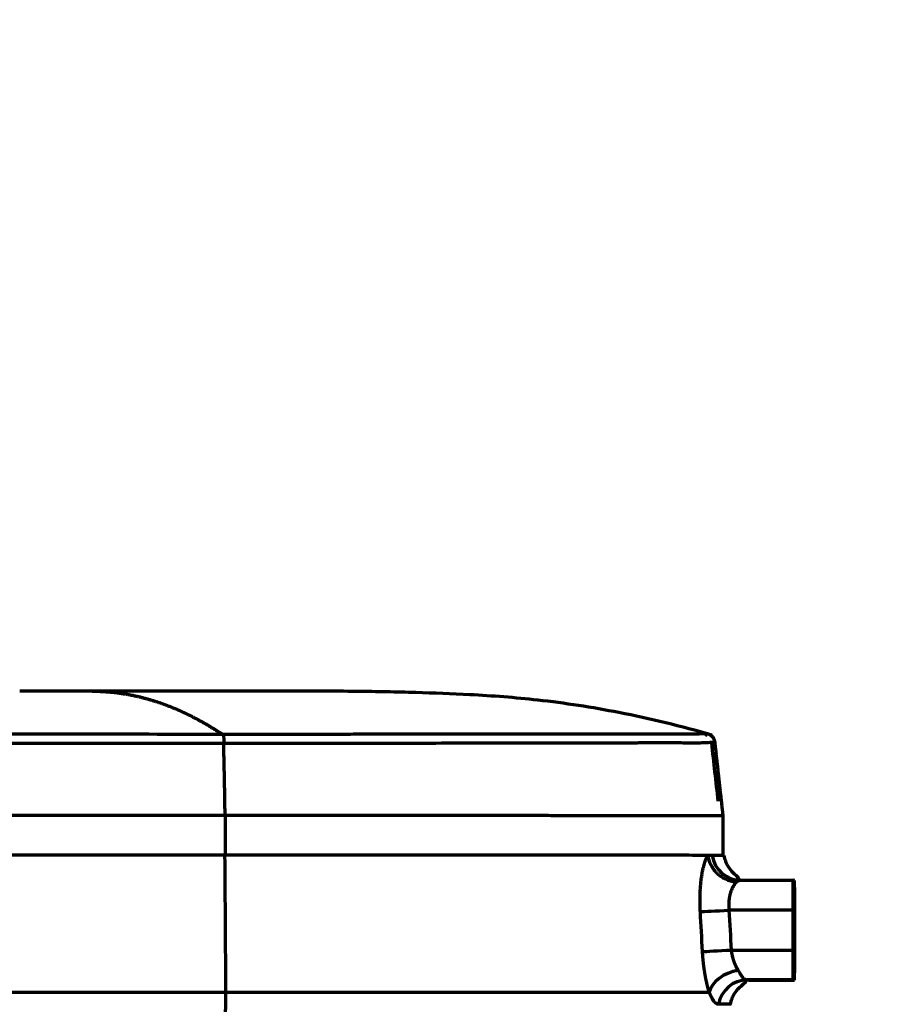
# Model space of a CAD drawing. Header units: millimetres. Extents: x -170 to 6906, y -2212 to 4257.
# Tile 223 of 256: x 5991 to 6079, y -1172 to -1073. Entities that reach past the tile are written whole.
import ezdxf

# ---------------------------------------------------------------- set-up
doc = ezdxf.new("R2010")
doc.units = ezdxf.units.MM
doc.layers.add('1', color=7, linetype='Continuous', true_color=0xffffff)
doc.styles.add('PC_TEXTSTYLE', font='ISOCP.SHX', dxfattribs={"width": 0.707, "bigfont": 'GBCBIG.SHX'})
doc.dimstyles.new('GB_DIMSTYLE', dxfattribs={"dimtxt": 50, "dimasz": 40, "dimexe": 1, "dimexo": 0, "dimgap": 1.5, "dimtad": 1, "dimdec": 1, "dimdsep": 46, "dimtxsty": 'PC_TEXTSTYLE', "dimcen": 0, "dimclrd": 256, "dimclrt": 3, "dimadec": 1, "dimazin": 2, "dimtp": 0.1, "dimtm": 0.1, "dimtfac": 0.71, "dimtdec": 1, "dimtmove": 0, "dimatfit": 3, "dimfxl": 1, "dimtfill": 1, "dimarcsym": 0})

# ---------------------------------------------------------------- blocks, each defined once
blk = doc.blocks.new('*D39')
at = {"lineweight": -2, "transparency": 16777216}
blk.add_line((6407.949, -916.53), (6754.063, -807.296), dxfattribs=at)
at = {"lineweight": 18, "transparency": 16777216}
blk.add_solid([(6752.057, -800.939), (6756.07, -813.654), (6792.209, -795.258)], dxfattribs=at)
at = {"layer": 'Defpoints', "color": 0, "lineweight": 18, "transparency": 16777216}
for p in [(6792.209, -795.258), (5378.621, -1241.387)]:
    blk.add_point(p, dxfattribs=at)
at = {"color": 3, "lineweight": 18, "transparency": 16777216, "insert": (6472.894, -868.24), "char_height": 50, "attachment_point": 5, "rotation": 17.51574, "style": 'PC_TEXTSTYLE', "bg_fill": 3, "box_fill_scale": 1.1, "bg_fill_color": 256, "bg_fill_true_color": 13158600, "bg_fill_transparency": 0}
blk.add_mtext('R1482.3', dxfattribs=at)

msp = doc.modelspace()

# ---------------------------------------------------------------- linework, layer by layer
at = {"lineweight": 18}
msp.add_arc((5189.354, -1242.006), 933.297, 4.897187, 78.167786, dxfattribs=at)
at = {"layer": '1', "color": 0, "linetype": 'Continuous', "lineweight": 70}
for p, q in [((6011.53, -1152.748), (6011.53, -1156.748)), ((6063.317, -1159.277), (6068.552, -1159.277)), ((6068.708, -1159.291), (6068.552, -1159.277)), ((6068.532, -1162.275), (6062.125, -1162.275)), ((6068.532, -1162.275), (6068.532, -1166.275)), ((6068.727, -1166.293), (6068.727, -1162.293)), ((6062.345, -1166.275), (6068.532, -1166.275)), ((6068.552, -1169.277), (6063.957, -1169.277)), ((6064.113, -1169.291), (6068.708, -1169.291)), ((6068.552, -1169.277), (6068.708, -1169.291))]:
    msp.add_line(p, q, dxfattribs=at)
for centre, major_axis, ratio, start_param, end_param in [((6059.401, -1145.584), (-0.118, -0.993), 0.993823, 2.670399, 2.878395), ((6063.317, -1156.277), (-0.009, -3), 0.979143, 4.882889, 6.286237), ((6068.552, -1162.277), (0, 3), 0.006497, 6.282565, 7.853362), ((6068.708, -1162.291), (0, 3), 0.006497, 4.711769, 6.282565), ((6062.106, -1162.273), (2.995, 0.165), 0.000977, 3.445541, 4.718842), ((6062.325, -1166.273), (2.996, 0.164), 0.000974, 3.444507, 4.718843), ((6068.552, -1166.277), (0, 3), 0.006497, 1.570176, 3.140973), ((6068.708, -1166.291), (0, 3), 0.006497, 3.140973, 4.711769), ((6063.024, -1170.362), (2.861, 0.903), 0.662599, 1.359715, 2.770829), ((6063.957, -1172.277), (0.009, 3), 0.979555, 0.003082, 1.385262), ((6064.113, -1172.291), (-0.01, 3), 0.982097, 6.279894, 6.442256)]:
    msp.add_ellipse(centre, major_axis=major_axis, ratio=ratio, start_param=start_param, end_param=end_param, dxfattribs=at)
for centre in [(6068.565, -1164.278), (6068.695, -1164.29)]:
    msp.add_ellipse(centre, major_axis=(0, 1.25), ratio=0.006497, dxfattribs=at)
for points, degree in [([(5998.235, -1140.3), (5994.574, -1140.3), (5990.913, -1140.299)], 2), ([(6002.3, -1140.3), (6002.259, -1140.3), (6002.218, -1140.3)], 2), ([(6011.27, -1144.63), (6002.522, -1144.629), (5993.775, -1144.627), (5985.03, -1144.625)], 3), ([(6060.726, -1145.449), (6060.627, -1144.787), (6059.97, -1144.574)], 2), ([(5985.146, -1145.501), (5993.877, -1145.503), (6002.611, -1145.505), (6011.347, -1145.507)], 3), ([(6061.046, -1151.343), (6060.827, -1149.387), (6060.608, -1147.43), (6060.389, -1145.474)], 3), ([(6061.546, -1152.831), (6061.132, -1149.103), (6060.718, -1145.375)], 2), ([(6061.541, -1156.784), (6061.541, -1154.771), (6061.541, -1152.758)], 2), ([(6011.618, -1170.491), (6011.586, -1165.91), (6011.553, -1161.329), (6011.52, -1156.748)], 3), ([(6060.421, -1156.777), (6060.286, -1156.777), (6060.144, -1156.776), (6059.996, -1156.776)], 3), ([(6061.633, -1156.784), (6061.631, -1156.782), (6061.223, -1156.779), (6060.421, -1156.777)], 3), ([(6063.267, -1159.279), (6062.83, -1159.235)], 1), ([(6059.466, -1166.43), (6059.394, -1165.097), (6059.321, -1163.764), (6059.248, -1162.431)], 3), ([(6062.125, -1162.275), (6062.199, -1163.608), (6062.272, -1164.941), (6062.345, -1166.275)], 3), ([(6063.957, -1169.277), (6065.582, -1169.281), (6065.635, -1169.287), (6064.113, -1169.291)], 3)]:
    msp.add_open_spline(points, degree=degree, dxfattribs=at)
for points, knots in [([(6060.412, -1144.711), (6057.33, -1143.812), (6051.548, -1142.413), (6043.399, -1141.15), (6036.574, -1140.641), (6030.519, -1140.42), (6024.297, -1140.303), (6016.94, -1140.286), (6008.069, -1140.305), (6001.653, -1140.302), (5998.184, -1140.3)], [0, 0, 0, 0, 0.153305, 0.285119, 0.394255, 0.48096, 0.575263, 0.692845, 0.834044, 1, 1, 1, 1]), ([(5998.184, -1140.3), (5998.206, -1140.3), (5998.251, -1140.3), (5998.319, -1140.3), (5998.386, -1140.3), (5998.454, -1140.301), (5998.521, -1140.302), (5998.589, -1140.303), (5998.656, -1140.304), (5998.724, -1140.306), (5998.792, -1140.308), (5998.86, -1140.31), (5998.927, -1140.312), (5999.015, -1140.315), (5999.17, -1140.322), (5999.442, -1140.336), (5999.808, -1140.362), (6000.221, -1140.4), (6000.63, -1140.446), (6001.038, -1140.5), (6001.419, -1140.559), (6001.771, -1140.619), (6002.096, -1140.681), (6002.422, -1140.748), (6002.748, -1140.821), (6003.074, -1140.899), (6003.401, -1140.983), (6003.728, -1141.072), (6004.056, -1141.167), (6004.384, -1141.267), (6004.651, -1141.353), (6004.857, -1141.422), (6005.002, -1141.472), (6005.146, -1141.522), (6005.29, -1141.574), (6005.434, -1141.626), (6005.578, -1141.68), (6005.722, -1141.734), (6005.866, -1141.79), (6006.01, -1141.846), (6006.154, -1141.904), (6006.297, -1141.962), (6006.441, -1142.022), (6006.584, -1142.082), (6006.727, -1142.144), (6006.871, -1142.207), (6007.014, -1142.27), (6007.157, -1142.335), (6007.3, -1142.4), (6007.443, -1142.467), (6007.586, -1142.534), (6007.728, -1142.603), (6007.871, -1142.672), (6008.014, -1142.743), (6008.156, -1142.814), (6008.298, -1142.887), (6008.441, -1142.96), (6008.583, -1143.035), (6008.725, -1143.11), (6008.867, -1143.186), (6009.009, -1143.264), (6009.151, -1143.342), (6009.293, -1143.421), (6009.435, -1143.501), (6009.576, -1143.583), (6009.718, -1143.665), (6009.859, -1143.748), (6010.001, -1143.832), (6010.142, -1143.917), (6010.283, -1144.003), (6010.425, -1144.089), (6010.566, -1144.177), (6010.707, -1144.266), (6010.848, -1144.356), (6010.988, -1144.446), (6011.129, -1144.538), (6011.223, -1144.599), (6011.27, -1144.63)], [0, 0, 0, 0, 0.005184, 0.010368, 0.015552, 0.020736, 0.025921, 0.031105, 0.036289, 0.041473, 0.046658, 0.051843, 0.057027, 0.062212, 0.071838, 0.092595, 0.124485, 0.15564, 0.186784, 0.217918, 0.249042, 0.273825, 0.298643, 0.323495, 0.348383, 0.373306, 0.398265, 0.42326, 0.448292, 0.473361, 0.498468, 0.509506, 0.520537, 0.531563, 0.542581, 0.553594, 0.5646, 0.5756, 0.586593, 0.597581, 0.608562, 0.619537, 0.630506, 0.641469, 0.652426, 0.663377, 0.674321, 0.68526, 0.696193, 0.70712, 0.718041, 0.728956, 0.739865, 0.750769, 0.761666, 0.772558, 0.783444, 0.794325, 0.8052, 0.816069, 0.826932, 0.83779, 0.848642, 0.859489, 0.87033, 0.881165, 0.891996, 0.90282, 0.913639, 0.924453, 0.935262, 0.946065, 0.956862, 0.967655, 0.978442, 0.989223, 1, 1, 1, 1]), ([(6059.872, -1144.564), (6059.85, -1144.563), (6059.824, -1144.563), (6059.645, -1144.567), (6059.41, -1144.584), (6058.923, -1144.603), (6058.738, -1144.608), (6058.322, -1144.614), (6058.093, -1144.615), (6057.344, -1144.613), (6056.762, -1144.607), (6055.438, -1144.599), (6054.697, -1144.598), (6053.466, -1144.6), (6053.036, -1144.601), (6052.134, -1144.603), (6051.663, -1144.604), (6050.188, -1144.607), (6049.138, -1144.607), (6045.791, -1144.61), (6043.304, -1144.612), (6039.873, -1144.617), (6039.169, -1144.618), (6037.733, -1144.619), (6037.004, -1144.62), (6034.786, -1144.623), (6033.265, -1144.624), (6030.14, -1144.626), (6028.536, -1144.627), (6026.067, -1144.628), (6025.234, -1144.629), (6023.547, -1144.629), (6022.692, -1144.63), (6018.375, -1144.631), (6014.868, -1144.632), (6011.307, -1144.63)], [0, 0, 0, 0, 0.01339, 0.01339, 0.083862, 0.083862, 0.119098, 0.119098, 0.154334, 0.154334, 0.224807, 0.224807, 0.295279, 0.295279, 0.330515, 0.330515, 0.365751, 0.365751, 0.436223, 0.436223, 0.577167, 0.577167, 0.612403, 0.612403, 0.647639, 0.647639, 0.718111, 0.718111, 0.788584, 0.788584, 0.82382, 0.82382, 0.859056, 0.859056, 1, 1, 1, 1]), ([(6011.307, -1144.63), (6011.314, -1144.638), (6011.321, -1144.65), (6011.335, -1144.682), (6011.341, -1144.703), (6011.355, -1144.753), (6011.361, -1144.782), (6011.373, -1144.849), (6011.379, -1144.886), (6011.39, -1144.968), (6011.394, -1145.012), (6011.403, -1145.104), (6011.407, -1145.153), (6011.413, -1145.253), (6011.415, -1145.304), (6011.419, -1145.406), (6011.42, -1145.457), (6011.421, -1145.507)], [0, 0, 0, 0, 0.125, 0.125, 0.25, 0.25, 0.375, 0.375, 0.5, 0.5, 0.625, 0.625, 0.75, 0.75, 0.875, 0.875, 1, 1, 1, 1]), ([(6011.384, -1145.507), (6011.497, -1145.507), (6011.61, -1145.507), (6011.836, -1145.508), (6012.174, -1145.508), (6012.963, -1145.508), (6014.536, -1145.508), (6017.665, -1145.508), (6020.315, -1145.507), (6022.506, -1145.506), (6022.943, -1145.506), (6023.81, -1145.506), (6024.241, -1145.506), (6025.526, -1145.505), (6026.371, -1145.504), (6028.876, -1145.503), (6030.504, -1145.501), (6033.675, -1145.498), (6035.218, -1145.496), (6037.467, -1145.493), (6038.206, -1145.492), (6039.298, -1145.49), (6039.658, -1145.489), (6040.37, -1145.488), (6040.722, -1145.487), (6042.461, -1145.484), (6043.785, -1145.482), (6046.304, -1145.478), (6047.498, -1145.476), (6049.755, -1145.473), (6050.818, -1145.471), (6052.061, -1145.468), (6052.305, -1145.467), (6052.781, -1145.466), (6053.015, -1145.465), (6053.698, -1145.463), (6054.133, -1145.461), (6055.377, -1145.458), (6056.125, -1145.458), (6057.46, -1145.465), (6058.048, -1145.471), (6058.805, -1145.472), (6059.037, -1145.47), (6059.457, -1145.464), (6059.644, -1145.459), (6060.136, -1145.439), (6060.374, -1145.421), (6060.601, -1145.417), (6060.655, -1145.419), (6060.713, -1145.431), (6060.725, -1145.438), (6060.726, -1145.447)], [0, 0, 0, 0, 0.004203, 0.004203, 0.008406, 0.016812, 0.033624, 0.067249, 0.134497, 0.134497, 0.151309, 0.151309, 0.168121, 0.168121, 0.201746, 0.201746, 0.268994, 0.268994, 0.336243, 0.336243, 0.369867, 0.369867, 0.386679, 0.386679, 0.403491, 0.403491, 0.47074, 0.47074, 0.537988, 0.537988, 0.605237, 0.605237, 0.622049, 0.622049, 0.638861, 0.638861, 0.672485, 0.672485, 0.739734, 0.739734, 0.806982, 0.806982, 0.840607, 0.840607, 0.874231, 0.874231, 0.941479, 0.941479, 0.975104, 0.975104, 1, 1, 1, 1]), ([(6011.53, -1152.748), (6011.526, -1152.491), (6011.519, -1152), (6011.508, -1151.295), (6011.498, -1150.658), (6011.488, -1150.089), (6011.479, -1149.586), (6011.471, -1149.108), (6011.461, -1148.637), (6011.451, -1148.153), (6011.441, -1147.682), (6011.43, -1147.224), (6011.419, -1146.777), (6011.408, -1146.343), (6011.396, -1145.921), (6011.388, -1145.644), (6011.384, -1145.507)], [0, 0, 0, 0, 0.106508, 0.203746, 0.291712, 0.370408, 0.439834, 0.499988, 0.568408, 0.635136, 0.700174, 0.76352, 0.825176, 0.885141, 0.943416, 1, 1, 1, 1]), ([(5783.706, -1152.724), (5802.499, -1152.727), (5830.631, -1152.73), (5868.273, -1152.735), (5896.598, -1152.738), (5920.304, -1152.74), (5939.344, -1152.742), (5953.666, -1152.743), (5968.036, -1152.744), (5980.058, -1152.746), (5989.706, -1152.746), (5995.752, -1152.747), (6000.596, -1152.747), (6004.237, -1152.748), (6007.269, -1152.748), (6009.406, -1152.748), (6010.608, -1152.748), (6011.247, -1152.748), (6011.53, -1152.748)], [0, 0, 0, 0, 0.25, 0.375, 0.5, 0.625, 0.6875, 0.75, 0.8125, 0.875, 0.90625, 0.9375, 0.953125, 0.96875, 0.984375, 0.992187, 0.996094, 1, 1, 1, 1]), ([(6011.53, -1152.748), (6012.033, -1152.748), (6013.037, -1152.749), (6014.534, -1152.75), (6015.526, -1152.749), (6016.516, -1152.749), (6017.009, -1152.749), (6017.993, -1152.749), (6018.484, -1152.75), (6019.218, -1152.75), (6019.463, -1152.75), (6019.95, -1152.75), (6020.193, -1152.75), (6020.92, -1152.75), (6021.884, -1152.75), (6022.838, -1152.75), (6023.786, -1152.75), (6024.729, -1152.751), (6026.127, -1152.752), (6027.049, -1152.752), (6027.966, -1152.752), (6028.421, -1152.752), (6029.78, -1152.752), (6030.676, -1152.753), (6032.003, -1152.753), (6032.443, -1152.753), (6033.317, -1152.753), (6033.751, -1152.753), (6034.614, -1152.754), (6035.468, -1152.754), (6036.722, -1152.755), (6037.54, -1152.755), (6038.35, -1152.755), (6038.75, -1152.756), (6039.543, -1152.756), (6040.326, -1152.757), (6041.476, -1152.758), (6042.225, -1152.758), (6042.78, -1152.758), (6042.965, -1152.758), (6043.331, -1152.758), (6043.513, -1152.758), (6044.055, -1152.758), (6044.413, -1152.758), (6045.119, -1152.759), (6045.468, -1152.759), (6046.157, -1152.76), (6046.498, -1152.76), (6047.169, -1152.76), (6047.501, -1152.761), (6047.991, -1152.761), (6048.235, -1152.761), (6048.476, -1152.762), (6048.636, -1152.762), (6048.716, -1152.762), (6049.114, -1152.762), (6049.738, -1152.763), (6050.339, -1152.763), (6050.928, -1152.764), (6051.217, -1152.764), (6051.782, -1152.764), (6052.337, -1152.765), (6052.868, -1152.766), (6053.647, -1152.767), (6054.144, -1152.767), (6055.093, -1152.768), (6055.545, -1152.768), (6056.188, -1152.769), (6056.397, -1152.769), (6056.803, -1152.77), (6057.001, -1152.77), (6057.384, -1152.771), (6057.57, -1152.771), (6057.84, -1152.772), (6057.973, -1152.772), (6058.103, -1152.773), (6058.188, -1152.773), (6058.231, -1152.773), (6058.441, -1152.773), (6058.603, -1152.773), (6058.913, -1152.774), (6059.062, -1152.774), (6059.346, -1152.774), (6059.617, -1152.775), (6059.862, -1152.776), (6060.21, -1152.777), (6060.416, -1152.777), (6060.777, -1152.778), (6060.931, -1152.779), (6061.125, -1152.78), (6061.183, -1152.78), (6061.286, -1152.78), (6061.331, -1152.781), (6061.408, -1152.782), (6061.472, -1152.783), (6061.511, -1152.784), (6061.53, -1152.784), (6061.536, -1152.784), (6061.54, -1152.784), (6061.541, -1152.784), (6061.541, -1152.785), (6061.541, -1152.785)], [0, 0, 0, 0, 0.018195, 0.03639, 0.054585, 0.054585, 0.07278, 0.07278, 0.090976, 0.090976, 0.100073, 0.100073, 0.109171, 0.109171, 0.127366, 0.145561, 0.145561, 0.163756, 0.181951, 0.200146, 0.200146, 0.218341, 0.218341, 0.254732, 0.254732, 0.272927, 0.272927, 0.291122, 0.291122, 0.309317, 0.327512, 0.345707, 0.345707, 0.363902, 0.363902, 0.382097, 0.400293, 0.418488, 0.418488, 0.427585, 0.427585, 0.436683, 0.436683, 0.454878, 0.454878, 0.473073, 0.473073, 0.491268, 0.491268, 0.509463, 0.509463, 0.518561, 0.52311, 0.52311, 0.527658, 0.527658, 0.545853, 0.564049, 0.564049, 0.582244, 0.582244, 0.600439, 0.618634, 0.618634, 0.655024, 0.655024, 0.691414, 0.691414, 0.70961, 0.70961, 0.727805, 0.727805, 0.746, 0.746, 0.755097, 0.759646, 0.759646, 0.764195, 0.764195, 0.78239, 0.78239, 0.800585, 0.800585, 0.81878, 0.836975, 0.836975, 0.873366, 0.873366, 0.909756, 0.909756, 0.927951, 0.927951, 0.946146, 0.946146, 0.964341, 0.982536, 0.982536, 0.991634, 0.996183, 0.996183, 1, 1, 1, 1]), ([(6011.524, -1156.747), (6006.759, -1156.747), (6001.994, -1156.746), (5994.847, -1156.746), (5992.465, -1156.745), (5987.702, -1156.745), (5985.32, -1156.745), (5978.175, -1156.744), (5973.413, -1156.744), (5963.889, -1156.743), (5959.128, -1156.743), (5944.848, -1156.743), (5935.332, -1156.744), (5921.065, -1156.744), (5916.31, -1156.744), (5906.804, -1156.743), (5902.052, -1156.743), (5892.552, -1156.74), (5887.803, -1156.738), (5878.31, -1156.735), (5873.565, -1156.733), (5864.079, -1156.732), (5859.338, -1156.732), (5849.859, -1156.735), (5845.122, -1156.737), (5835.653, -1156.743), (5830.921, -1156.747), (5821.462, -1156.753), (5816.735, -1156.755), (5807.287, -1156.752), (5802.566, -1156.747), (5795.489, -1156.74), (5793.131, -1156.738), (5789.594, -1156.735), (5788.416, -1156.734), (5786.059, -1156.733), (5784.881, -1156.733), (5783.703, -1156.733)], [0, 0, 0, 0, 0.0625, 0.0625, 0.09375, 0.09375, 0.125, 0.125, 0.1875, 0.1875, 0.25, 0.25, 0.375, 0.375, 0.4375, 0.4375, 0.5, 0.5, 0.5625, 0.5625, 0.625, 0.625, 0.6875, 0.6875, 0.75, 0.75, 0.8125, 0.8125, 0.875, 0.875, 0.9375, 0.9375, 0.96875, 0.96875, 0.984375, 0.984375, 1, 1, 1, 1]), ([(6059.996, -1156.776), (6059.312, -1156.774), (6057.175, -1156.77), (6051.966, -1156.764), (6044.118, -1156.758), (6034.494, -1156.753), (6023.495, -1156.75), (6015.558, -1156.749), (6011.524, -1156.748)], [0, 0, 0, 0, 0.12612, 0.300907, 0.475694, 0.650481, 0.825268, 1, 1, 1, 1]), ([(6059.248, -1162.431), (6059.247, -1162.418), (6059.245, -1162.391), (6059.243, -1162.351), (6059.241, -1162.311), (6059.239, -1162.271), (6059.238, -1162.231), (6059.236, -1162.192), (6059.234, -1162.152), (6059.233, -1162.112), (6059.231, -1162.072), (6059.23, -1162.032), (6059.228, -1161.993), (6059.227, -1161.953), (6059.226, -1161.913), (6059.225, -1161.874), (6059.224, -1161.834), (6059.223, -1161.795), (6059.222, -1161.755), (6059.221, -1161.716), (6059.22, -1161.676), (6059.22, -1161.637), (6059.219, -1161.597), (6059.219, -1161.558), (6059.218, -1161.519), (6059.218, -1161.479), (6059.218, -1161.44), (6059.218, -1161.401), (6059.218, -1161.361), (6059.218, -1161.322), (6059.218, -1161.283), (6059.218, -1161.244), (6059.218, -1161.205), (6059.219, -1161.166), (6059.219, -1161.127), (6059.219, -1161.088), (6059.22, -1161.049), (6059.221, -1161.01), (6059.221, -1160.971), (6059.222, -1160.932), (6059.223, -1160.893), (6059.224, -1160.854), (6059.225, -1160.815), (6059.226, -1160.777), (6059.227, -1160.738), (6059.229, -1160.699), (6059.23, -1160.661), (6059.236, -1160.488), (6059.251, -1160.186), (6059.283, -1159.766), (6059.323, -1159.362), (6059.373, -1158.977), (6059.43, -1158.611), (6059.495, -1158.267), (6059.566, -1157.948), (6059.622, -1157.735), (6059.658, -1157.611), (6059.672, -1157.565), (6059.686, -1157.52), (6059.7, -1157.475), (6059.714, -1157.432), (6059.728, -1157.389), (6059.742, -1157.347), (6059.756, -1157.307), (6059.771, -1157.267), (6059.785, -1157.228), (6059.8, -1157.19), (6059.814, -1157.152), (6059.829, -1157.116), (6059.844, -1157.081), (6059.859, -1157.046), (6059.874, -1157.012), (6059.889, -1156.98), (6059.904, -1156.948), (6059.919, -1156.917), (6059.934, -1156.887), (6059.95, -1156.858), (6059.965, -1156.829), (6059.981, -1156.802), (6059.991, -1156.785), (6059.996, -1156.776)], [0, 0, 0, 0, 0.005479, 0.010954, 0.016424, 0.02189, 0.027353, 0.032812, 0.038267, 0.04372, 0.04917, 0.054617, 0.060062, 0.065505, 0.070947, 0.076386, 0.081824, 0.087262, 0.092698, 0.098134, 0.103569, 0.109004, 0.11444, 0.119875, 0.125312, 0.130749, 0.136187, 0.141627, 0.147068, 0.152511, 0.157957, 0.163404, 0.168854, 0.174307, 0.179763, 0.185222, 0.190685, 0.196151, 0.201622, 0.207097, 0.212576, 0.21806, 0.223549, 0.229043, 0.234542, 0.240047, 0.245558, 0.251075, 0.314067, 0.376443, 0.438569, 0.500819, 0.56323, 0.625288, 0.687368, 0.749844, 0.760397, 0.770924, 0.78143, 0.791914, 0.802379, 0.812827, 0.82326, 0.833678, 0.844085, 0.854482, 0.86487, 0.875252, 0.88563, 0.896004, 0.906378, 0.916753, 0.92713, 0.937512, 0.9479, 0.958296, 0.968703, 0.979121, 0.989553, 1, 1, 1, 1]), ([(6063.115, -1159.159), (6063.121, -1159.135), (6063.097, -1159.031), (6062.853, -1158.821), (6062.239, -1158.251), (6061.837, -1157.51), (6061.696, -1157.092), (6061.651, -1156.888), (6061.633, -1156.784)], [0, 0, 0, 0, 0.163998, 0.578716, 0.844843, 0.931733, 0.967271, 1, 1, 1, 1]), ([(6062.914, -1159.447), (6062.91, -1159.45), (6062.903, -1159.456), (6062.892, -1159.465), (6062.882, -1159.474), (6062.871, -1159.483), (6062.86, -1159.492), (6062.85, -1159.502), (6062.84, -1159.512), (6062.83, -1159.521), (6062.82, -1159.531), (6062.81, -1159.541), (6062.8, -1159.551), (6062.79, -1159.561), (6062.78, -1159.572), (6062.771, -1159.582), (6062.762, -1159.592), (6062.752, -1159.603), (6062.743, -1159.613), (6062.734, -1159.624), (6062.725, -1159.635), (6062.716, -1159.645), (6062.708, -1159.656), (6062.699, -1159.667), (6062.691, -1159.677), (6062.682, -1159.688), (6062.674, -1159.699), (6062.666, -1159.71), (6062.658, -1159.721), (6062.65, -1159.732), (6062.642, -1159.742), (6062.634, -1159.753), (6062.627, -1159.764), (6062.619, -1159.775), (6062.612, -1159.786), (6062.604, -1159.797), (6062.597, -1159.808), (6062.59, -1159.818), (6062.583, -1159.829), (6062.577, -1159.84), (6062.57, -1159.851), (6062.536, -1159.905), (6062.478, -1160.007), (6062.402, -1160.167), (6062.335, -1160.331), (6062.291, -1160.459), (6062.265, -1160.544), (6062.253, -1160.584), (6062.242, -1160.625), (6062.231, -1160.667), (6062.22, -1160.708), (6062.21, -1160.75), (6062.2, -1160.793), (6062.191, -1160.835), (6062.182, -1160.878), (6062.173, -1160.921), (6062.165, -1160.965), (6062.158, -1161.008), (6062.151, -1161.052), (6062.144, -1161.096), (6062.138, -1161.14), (6062.132, -1161.185), (6062.127, -1161.229), (6062.122, -1161.274), (6062.117, -1161.319), (6062.113, -1161.364), (6062.11, -1161.409), (6062.107, -1161.455), (6062.104, -1161.5), (6062.102, -1161.546), (6062.1, -1161.591), (6062.098, -1161.637), (6062.097, -1161.682), (6062.097, -1161.728), (6062.097, -1161.774), (6062.097, -1161.819), (6062.098, -1161.865), (6062.099, -1161.911), (6062.101, -1161.957), (6062.103, -1162.002), (6062.106, -1162.048), (6062.109, -1162.093), (6062.112, -1162.139), (6062.116, -1162.184), (6062.12, -1162.23), (6062.124, -1162.26), (6062.125, -1162.275)], [0, 0, 0, 0, 0.007477, 0.014891, 0.022242, 0.02953, 0.036755, 0.043916, 0.051015, 0.058051, 0.065024, 0.071933, 0.07878, 0.085564, 0.092284, 0.098942, 0.105537, 0.112069, 0.118537, 0.124943, 0.131286, 0.137566, 0.143783, 0.149937, 0.156028, 0.162056, 0.168021, 0.173923, 0.179762, 0.185539, 0.191252, 0.196903, 0.202491, 0.208016, 0.213478, 0.218877, 0.224213, 0.229487, 0.234697, 0.239845, 0.24493, 0.249953, 0.317022, 0.380973, 0.441841, 0.499667, 0.513028, 0.526334, 0.539586, 0.552784, 0.565929, 0.579023, 0.592066, 0.605058, 0.618001, 0.630896, 0.643743, 0.656544, 0.669299, 0.682009, 0.694676, 0.707299, 0.719881, 0.732421, 0.744922, 0.757384, 0.769807, 0.782194, 0.794544, 0.806859, 0.819141, 0.831389, 0.843605, 0.855791, 0.867947, 0.880074, 0.892173, 0.904245, 0.916293, 0.928315, 0.940315, 0.952292, 0.964248, 0.976184, 0.988101, 1, 1, 1, 1]), ([(6063.317, -1159.277), (6063.25, -1159.276), (6063.183, -1159.291), (6063.048, -1159.348), (6062.981, -1159.39), (6062.914, -1159.447)], [0, 0, 0, 0, 0.5, 0.5, 1, 1, 1, 1]), ([(6060.141, -1170.517), (6060.138, -1170.507), (6060.132, -1170.488), (6060.124, -1170.46), (6060.115, -1170.431), (6060.106, -1170.402), (6060.098, -1170.373), (6060.09, -1170.343), (6060.081, -1170.314), (6060.073, -1170.284), (6060.064, -1170.255), (6060.056, -1170.225), (6060.048, -1170.195), (6060.04, -1170.165), (6060.032, -1170.135), (6060.023, -1170.104), (6060.015, -1170.074), (6060.007, -1170.043), (6059.999, -1170.012), (6059.991, -1169.981), (6059.983, -1169.95), (6059.976, -1169.919), (6059.968, -1169.888), (6059.96, -1169.856), (6059.952, -1169.825), (6059.945, -1169.793), (6059.937, -1169.761), (6059.929, -1169.729), (6059.922, -1169.697), (6059.914, -1169.664), (6059.907, -1169.632), (6059.899, -1169.599), (6059.892, -1169.566), (6059.884, -1169.534), (6059.877, -1169.501), (6059.87, -1169.467), (6059.863, -1169.434), (6059.855, -1169.401), (6059.848, -1169.367), (6059.841, -1169.333), (6059.834, -1169.3), (6059.827, -1169.266), (6059.82, -1169.231), (6059.813, -1169.197), (6059.806, -1169.163), (6059.799, -1169.128), (6059.793, -1169.094), (6059.786, -1169.059), (6059.779, -1169.024), (6059.773, -1168.989), (6059.766, -1168.953), (6059.759, -1168.918), (6059.753, -1168.883), (6059.747, -1168.847), (6059.74, -1168.811), (6059.734, -1168.775), (6059.727, -1168.739), (6059.721, -1168.703), (6059.715, -1168.667), (6059.707, -1168.618), (6059.697, -1168.556), (6059.685, -1168.482), (6059.673, -1168.408), (6059.661, -1168.334), (6059.65, -1168.26), (6059.639, -1168.185), (6059.629, -1168.11), (6059.618, -1168.035), (6059.608, -1167.96), (6059.598, -1167.885), (6059.589, -1167.81), (6059.58, -1167.734), (6059.571, -1167.659), (6059.562, -1167.583), (6059.554, -1167.507), (6059.545, -1167.431), (6059.538, -1167.355), (6059.53, -1167.279), (6059.523, -1167.202), (6059.516, -1167.126), (6059.509, -1167.049), (6059.503, -1166.972), (6059.497, -1166.895), (6059.491, -1166.818), (6059.485, -1166.741), (6059.48, -1166.663), (6059.475, -1166.585), (6059.47, -1166.508), (6059.468, -1166.456), (6059.466, -1166.43)], [0, 0, 0, 0, 0.008638, 0.017267, 0.02589, 0.034505, 0.043114, 0.051716, 0.060312, 0.068903, 0.077488, 0.086068, 0.094644, 0.103215, 0.111783, 0.120346, 0.128907, 0.137464, 0.146019, 0.154571, 0.163122, 0.171671, 0.180219, 0.188766, 0.197313, 0.205859, 0.214406, 0.222953, 0.231501, 0.24005, 0.248601, 0.257154, 0.265709, 0.274266, 0.282827, 0.291391, 0.299958, 0.30853, 0.317105, 0.325686, 0.334271, 0.342862, 0.351459, 0.360061, 0.36867, 0.377286, 0.385909, 0.394539, 0.403176, 0.411822, 0.420477, 0.42914, 0.437812, 0.446493, 0.455185, 0.463886, 0.472598, 0.48132, 0.490053, 0.498798, 0.516438, 0.534026, 0.551567, 0.569063, 0.586516, 0.603929, 0.621306, 0.638648, 0.655959, 0.673241, 0.690498, 0.707732, 0.724946, 0.742143, 0.759326, 0.776497, 0.79366, 0.810817, 0.827971, 0.845126, 0.862284, 0.879447, 0.89662, 0.913804, 0.931003, 0.948219, 0.965455, 0.982715, 1, 1, 1, 1]), ([(6062.345, -1166.275), (6062.346, -1166.283), (6062.347, -1166.299), (6062.35, -1166.323), (6062.353, -1166.347), (6062.356, -1166.371), (6062.359, -1166.395), (6062.363, -1166.42), (6062.366, -1166.444), (6062.37, -1166.468), (6062.373, -1166.492), (6062.377, -1166.517), (6062.381, -1166.541), (6062.385, -1166.566), (6062.39, -1166.59), (6062.394, -1166.615), (6062.398, -1166.639), (6062.403, -1166.663), (6062.408, -1166.688), (6062.412, -1166.713), (6062.417, -1166.737), (6062.423, -1166.762), (6062.428, -1166.786), (6062.433, -1166.811), (6062.439, -1166.835), (6062.444, -1166.86), (6062.45, -1166.884), (6062.456, -1166.909), (6062.462, -1166.934), (6062.468, -1166.958), (6062.474, -1166.983), (6062.48, -1167.007), (6062.487, -1167.032), (6062.494, -1167.056), (6062.5, -1167.081), (6062.507, -1167.105), (6062.514, -1167.13), (6062.521, -1167.154), (6062.529, -1167.179), (6062.536, -1167.203), (6062.543, -1167.227), (6062.551, -1167.252), (6062.559, -1167.276), (6062.567, -1167.3), (6062.575, -1167.325), (6062.583, -1167.349), (6062.591, -1167.373), (6062.602, -1167.403), (6062.614, -1167.438), (6062.629, -1167.48), (6062.645, -1167.521), (6062.661, -1167.563), (6062.678, -1167.605), (6062.695, -1167.647), (6062.713, -1167.689), (6062.731, -1167.731), (6062.749, -1167.774), (6062.769, -1167.816), (6062.788, -1167.859), (6062.809, -1167.901), (6062.829, -1167.943), (6062.85, -1167.986), (6062.872, -1168.028), (6062.894, -1168.07), (6062.917, -1168.112), (6062.94, -1168.154), (6062.964, -1168.196), (6062.988, -1168.237), (6063.013, -1168.279), (6063.03, -1168.306), (6063.038, -1168.319)], [0, 0, 0, 0, 0.010243, 0.020509, 0.0308, 0.041116, 0.051456, 0.061821, 0.072211, 0.082627, 0.093069, 0.103536, 0.11403, 0.12455, 0.135097, 0.14567, 0.156271, 0.166899, 0.177555, 0.188238, 0.198949, 0.209689, 0.220457, 0.231254, 0.242079, 0.252934, 0.263818, 0.274731, 0.285675, 0.296648, 0.307651, 0.318684, 0.329748, 0.340843, 0.351969, 0.363126, 0.374314, 0.385534, 0.396785, 0.408068, 0.419384, 0.430731, 0.442111, 0.453524, 0.46497, 0.476448, 0.48796, 0.499505, 0.519299, 0.53937, 0.559718, 0.580345, 0.601251, 0.622437, 0.643904, 0.665652, 0.687682, 0.709995, 0.732591, 0.755471, 0.778635, 0.802085, 0.82582, 0.849841, 0.874148, 0.898743, 0.923625, 0.948795, 0.974253, 1, 1, 1, 1]), ([(6063.038, -1168.319), (6063.042, -1168.325), (6063.049, -1168.336), (6063.059, -1168.353), (6063.069, -1168.37), (6063.08, -1168.387), (6063.091, -1168.405), (6063.102, -1168.424), (6063.113, -1168.442), (6063.125, -1168.461), (6063.136, -1168.481), (6063.148, -1168.5), (6063.16, -1168.52), (6063.172, -1168.54), (6063.185, -1168.561), (6063.197, -1168.581), (6063.21, -1168.602), (6063.223, -1168.623), (6063.236, -1168.645), (6063.249, -1168.666), (6063.263, -1168.687), (6063.277, -1168.709), (6063.29, -1168.731), (6063.304, -1168.752), (6063.319, -1168.774), (6063.333, -1168.796), (6063.348, -1168.817), (6063.362, -1168.839), (6063.377, -1168.86), (6063.393, -1168.882), (6063.408, -1168.903), (6063.423, -1168.924), (6063.439, -1168.945), (6063.455, -1168.965), (6063.471, -1168.985), (6063.487, -1169.005), (6063.507, -1169.029), (6063.531, -1169.056), (6063.558, -1169.084), (6063.585, -1169.11), (6063.611, -1169.134), (6063.637, -1169.155), (6063.662, -1169.175), (6063.687, -1169.192), (6063.712, -1169.207), (6063.736, -1169.221), (6063.76, -1169.233), (6063.784, -1169.243), (6063.807, -1169.252), (6063.829, -1169.259), (6063.852, -1169.265), (6063.874, -1169.269), (6063.895, -1169.273), (6063.916, -1169.275), (6063.937, -1169.276), (6063.95, -1169.276), (6063.957, -1169.277)], [0, 0, 0, 0, 0.009344, 0.018975, 0.028895, 0.039102, 0.049597, 0.06038, 0.071453, 0.082813, 0.094463, 0.106402, 0.118631, 0.131149, 0.143956, 0.157053, 0.17044, 0.184116, 0.198083, 0.21234, 0.226887, 0.241724, 0.256851, 0.272269, 0.287978, 0.303977, 0.320266, 0.336847, 0.353718, 0.37088, 0.388332, 0.406076, 0.42411, 0.442436, 0.461052, 0.47996, 0.499158, 0.531239, 0.562683, 0.593491, 0.623663, 0.653199, 0.682099, 0.710362, 0.737991, 0.764983, 0.791341, 0.817063, 0.84215, 0.866602, 0.89042, 0.913604, 0.936153, 0.958069, 0.979351, 1, 1, 1, 1]), ([(6062.262, -1171.722), (6062.282, -1171.62), (6062.33, -1171.42), (6062.475, -1171.014), (6062.881, -1170.293), (6063.503, -1169.734), (6063.792, -1169.516), (6063.834, -1169.41), (6063.827, -1169.382)], [0, 0, 0, 0, 0.032233, 0.066938, 0.150494, 0.40205, 0.791377, 1, 1, 1, 1]), ([(5940.818, -1170.484), (5944.116, -1170.484), (5947.414, -1170.485), (5963.906, -1170.486), (5977.107, -1170.487), (5997.413, -1170.489), (6004.515, -1170.49), (6011.618, -1170.491)], [0, 0, 0, 0, 0.139842, 0.139842, 0.699215, 0.699215, 1, 1, 1, 1]), ([(6011.618, -1170.49), (6015.676, -1170.491), (6023.669, -1170.492), (6034.777, -1170.495), (6044.522, -1170.5), (6052.491, -1170.506), (6057.461, -1170.512), (6059.53, -1170.515), (6060.141, -1170.517)], [0, 0, 0, 0, 0.180162, 0.360325, 0.540487, 0.72065, 0.900812, 1, 1, 1, 1]), ([(6061.072, -1171.715), (6061.069, -1171.715), (6061.062, -1171.715), (6061.052, -1171.714), (6061.042, -1171.713), (6061.031, -1171.713), (6061.021, -1171.711), (6061.011, -1171.71), (6061.001, -1171.708), (6060.991, -1171.706), (6060.981, -1171.704), (6060.971, -1171.701), (6060.961, -1171.698), (6060.951, -1171.695), (6060.942, -1171.692), (6060.932, -1171.688), (6060.922, -1171.684), (6060.912, -1171.68), (6060.902, -1171.675), (6060.893, -1171.671), (6060.883, -1171.666), (6060.873, -1171.66), (6060.864, -1171.655), (6060.854, -1171.649), (6060.844, -1171.643), (6060.835, -1171.637), (6060.825, -1171.63), (6060.816, -1171.623), (6060.806, -1171.616), (6060.797, -1171.609), (6060.787, -1171.601), (6060.778, -1171.593), (6060.768, -1171.585), (6060.759, -1171.576), (6060.749, -1171.567), (6060.74, -1171.558), (6060.731, -1171.549), (6060.721, -1171.54), (6060.712, -1171.53), (6060.703, -1171.52), (6060.693, -1171.509), (6060.684, -1171.499), (6060.675, -1171.488), (6060.665, -1171.477), (6060.656, -1171.465), (6060.647, -1171.454), (6060.637, -1171.442), (6060.618, -1171.417), (6060.59, -1171.379), (6060.553, -1171.322), (6060.515, -1171.263), (6060.477, -1171.199), (6060.44, -1171.131), (6060.409, -1171.073), (6060.385, -1171.028), (6060.37, -1170.997), (6060.354, -1170.967), (6060.339, -1170.936), (6060.323, -1170.906), (6060.308, -1170.876), (6060.293, -1170.845), (6060.279, -1170.815), (6060.264, -1170.785), (6060.25, -1170.755), (6060.236, -1170.725), (6060.222, -1170.695), (6060.208, -1170.665), (6060.195, -1170.636), (6060.182, -1170.606), (6060.169, -1170.576), (6060.156, -1170.547), (6060.147, -1170.527), (6060.143, -1170.517)], [0, 0, 0, 0, 0.011339, 0.022652, 0.033941, 0.045205, 0.056446, 0.067662, 0.078855, 0.090026, 0.101173, 0.112298, 0.123402, 0.134484, 0.145544, 0.156584, 0.167604, 0.178603, 0.189583, 0.200543, 0.211484, 0.222407, 0.233312, 0.244198, 0.255068, 0.26592, 0.276755, 0.287574, 0.298377, 0.309165, 0.319937, 0.330694, 0.341437, 0.352166, 0.362881, 0.373582, 0.384271, 0.394946, 0.40561, 0.416261, 0.426901, 0.437529, 0.448147, 0.458754, 0.46935, 0.479937, 0.490514, 0.501082, 0.543727, 0.58588, 0.627566, 0.668809, 0.70963, 0.750053, 0.766697, 0.783009, 0.79899, 0.814641, 0.829964, 0.844959, 0.859629, 0.873974, 0.887997, 0.901698, 0.91508, 0.928145, 0.940894, 0.953331, 0.965457, 0.977275, 0.988788, 1, 1, 1, 1]), ([(6062.269, -1171.722), (6062.27, -1171.722), (6062.268, -1171.721), (6062.15, -1171.719), (6061.899, -1171.718), (6061.843, -1171.718), (6061.72, -1171.717), (6061.517, -1171.716), (6061.264, -1171.715), (6061.072, -1171.715)], [0, 0, 0, 0, 0.050969, 0.525484, 0.525484, 0.644113, 0.644113, 0.762742, 1, 1, 1, 1])]:
    msp.add_open_spline(points, degree=3, knots=knots, dxfattribs=at)
for points, weights in [([(6059.996, -1156.776), (6060.328, -1159.271), (6062.914, -1159.447)], [0.999998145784, 0.750338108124, 1]), ([(6010.958, -1175.749), (6011.654, -1175.604), (6011.618, -1170.491)], [0.988387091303, 0.694581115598, 1])]:
    msp.add_rational_spline(points, weights, degree=2, dxfattribs=at)

# ---------------------------------------------------------------- next in the draw order: dimensions: what is measured, and where the dimension line sits
at = {"lineweight": 18}
dim = msp.add_radius_dim(center=(5378.621, -1241.387), mpoint=(6792.209, -795.258), dimstyle='GB_DIMSTYLE', dxfattribs=at)
dim.commit()
dim.dimension.update_dxf_attribs({"geometry": '*D39', "text_midpoint": (6480.871, -893.516), "dimtype": 164})

doc.saveas('drawing.dxf')
